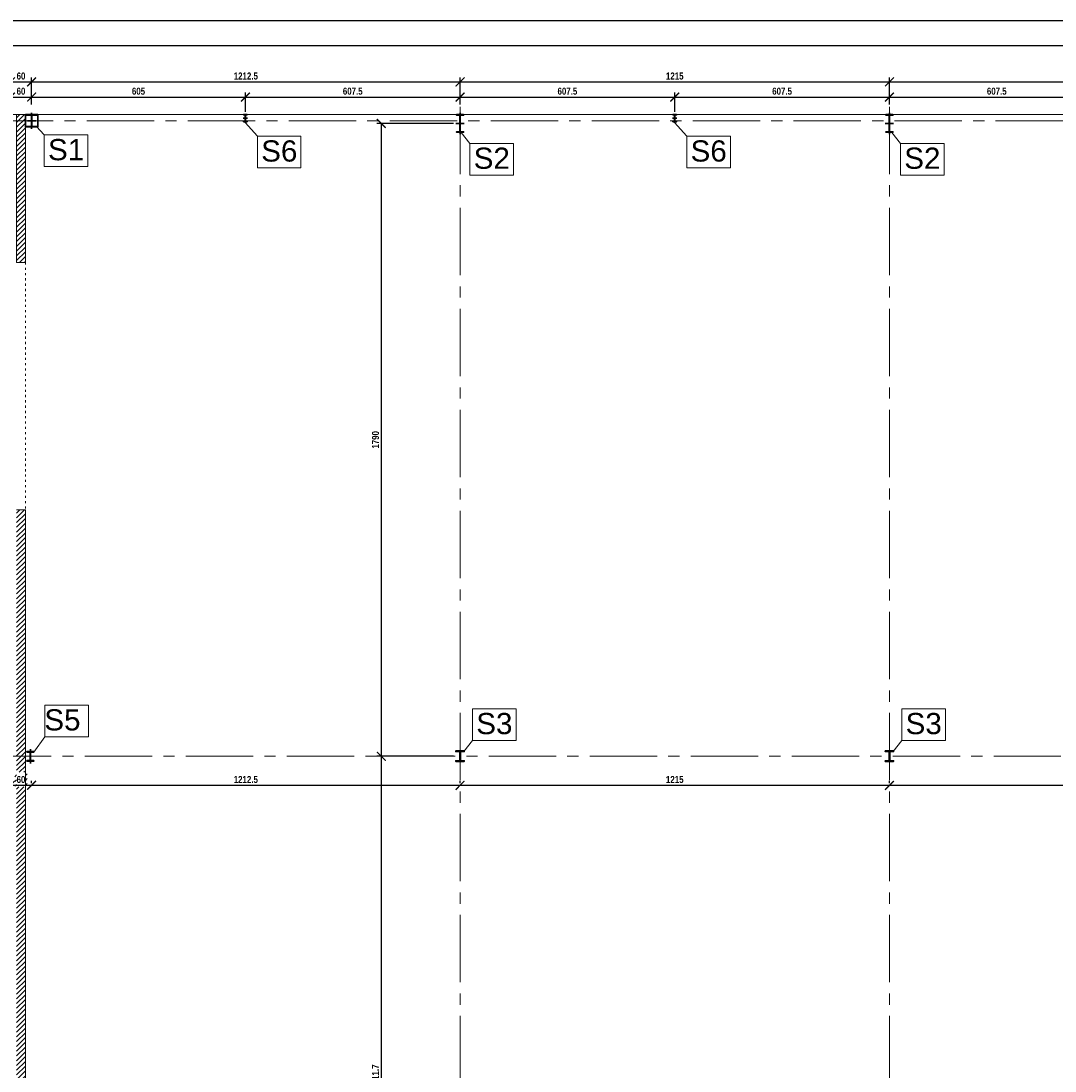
# Model space of a CAD drawing. Header units: millimetres. Extents: x -4725611 to 4745838, y -5478268 to 5501141.
# Tile 22 of 26: x 36161 to 39087, y 450 to 3420. Entities that reach past the tile are written whole.
import ezdxf

# ---------------------------------------------------------------- set-up
doc = ezdxf.new("R2010")
doc.units = ezdxf.units.MM
doc.linetypes.add('ACAD_ISO03W100', pattern=[30, 12, -18])
doc.linetypes.add('CENTER2', pattern=[28.575, 19.05, -3.175, 3.175, -3.175])
for name, color, linetype, lineweight in [('e-cad_kontur', 2, 'Continuous', 35), ('e-cad_opisy', 7, 'Continuous', 13), ('e-cad_osie', 6, 'CENTER2', 9), ('e-cad_wymiary', 1, 'Continuous', 9), ('e-cad_wypelnienia', 254, 'Continuous', 5), ('K-WIDOK', 140, 'Continuous', 15)]:
    doc.layers.add(name, color=color, linetype=linetype, lineweight=lineweight)
doc.styles.add('e-cad_1', font='arialbd.ttf', dxfattribs={"width": 0.8})
doc.styles.get("Standard").update_dxf_attribs({"font": 'arial.ttf'})
doc.dimstyles.new('e-cad_1_100_[cm]', dxfattribs={"dimscale": 10, "dimtxt": 2, "dimasz": 2.5, "dimexe": 1.25, "dimexo": 0.625, "dimtad": 1, "dimdec": 1, "dimrnd": 0.1, "dimdsep": 46, "dimtxsty": 'e-cad_1', "dimblk": 'ARCHTICK', "dimcen": 2.5, "dimclrd": 256, "dimclre": 256, "dimclrt": 7, "dimadec": 0, "dimazin": 0, "dimtfac": 1, "dimtmove": 0, "dimatfit": 3, "dimfxl": 1, "dimarcsym": 0})
pattern_1 = [(225, (46372.62428, 5158.1273), (0.1796051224, -0.1796051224), [])]

# ---------------------------------------------------------------- blocks, each defined once
blk = doc.blocks.new('_ArchTick')
at = {"color": 0, "linetype": 'ByBlock', "const_width": 0.15}
blk.add_lwpolyline([(-0.5, -0.5), (0.5, 0.5)], dxfattribs=at)
blk = doc.blocks.new('*D1332')
at = {"layer": 'Defpoints', "color": 0, "ltscale": 0.8, "transparency": 16777216}
for p in [(36191.3, 3205), (36131.3, 3177.5), (36191.3, 3177.5)]:
    blk.add_point(p, dxfattribs=at)
at = {"layer": 'e-cad_wymiary', "lineweight": -2, "ltscale": 0.8, "transparency": 16777216}
for p, q in [((36131.3, 3183.7), (36131.3, 3217.5)), ((36191.3, 3183.7), (36191.3, 3217.5)), ((36131.3, 3205), (36191.3, 3205))]:
    blk.add_line(p, q, dxfattribs=at)
at = {"layer": 'e-cad_wymiary', "lineweight": -2, "ltscale": 0.8, "transparency": 16777216, "xscale": 25, "yscale": 25, "zscale": 25, "rotation": 180}
blk.add_blockref('_ArchTick', (36131.3, 3205), dxfattribs=at)
at = {"layer": 'e-cad_wymiary', "lineweight": -2, "ltscale": 0.8, "transparency": 16777216, "xscale": 25, "yscale": 25, "zscale": 25}
blk.add_blockref('_ArchTick', (36191.3, 3205), dxfattribs=at)
at = {"layer": 'e-cad_wymiary', "color": 7, "ltscale": 0.8, "transparency": 16777216, "insert": (36161.3, 3221.4), "char_height": 20, "attachment_point": 5, "style": 'e-cad_1'}
blk.add_mtext('60', dxfattribs=at)
blk = doc.blocks.new('*D1333')
at = {"layer": 'Defpoints', "color": 0, "ltscale": 0.8, "transparency": 16777216}
for p in [(36796.3, 3205), (36191.3, 3177.5), (36796.3, 3157.3)]:
    blk.add_point(p, dxfattribs=at)
at = {"layer": 'e-cad_wymiary', "lineweight": -2, "ltscale": 0.8, "transparency": 16777216}
for p, q in [((36191.3, 3183.7), (36191.3, 3217.5)), ((36796.3, 3163.5), (36796.3, 3217.5)), ((36191.3, 3205), (36796.3, 3205))]:
    blk.add_line(p, q, dxfattribs=at)
at = {"layer": 'e-cad_wymiary', "lineweight": -2, "ltscale": 0.8, "transparency": 16777216, "xscale": 25, "yscale": 25, "zscale": 25, "rotation": 180}
blk.add_blockref('_ArchTick', (36191.3, 3205), dxfattribs=at)
at = {"layer": 'e-cad_wymiary', "lineweight": -2, "ltscale": 0.8, "transparency": 16777216, "xscale": 25, "yscale": 25, "zscale": 25}
blk.add_blockref('_ArchTick', (36796.3, 3205), dxfattribs=at)
at = {"layer": 'e-cad_wymiary', "color": 7, "ltscale": 0.8, "transparency": 16777216, "insert": (36493.8, 3221.4), "char_height": 20, "attachment_point": 5, "style": 'e-cad_1'}
blk.add_mtext('605', dxfattribs=at)
blk = doc.blocks.new('*D1334')
at = {"layer": 'Defpoints', "color": 0, "ltscale": 0.8, "transparency": 16777216}
for p in [(37403.8, 3205), (36796.3, 3157.3), (37403.8, 3177.5)]:
    blk.add_point(p, dxfattribs=at)
at = {"layer": 'e-cad_wymiary', "lineweight": -2, "ltscale": 0.8, "transparency": 16777216}
for p, q in [((36796.3, 3163.5), (36796.3, 3217.5)), ((37403.8, 3183.7), (37403.8, 3217.5)), ((36796.3, 3205), (37403.8, 3205))]:
    blk.add_line(p, q, dxfattribs=at)
at = {"layer": 'e-cad_wymiary', "lineweight": -2, "ltscale": 0.8, "transparency": 16777216, "xscale": 25, "yscale": 25, "zscale": 25, "rotation": 180}
blk.add_blockref('_ArchTick', (36796.3, 3205), dxfattribs=at)
at = {"layer": 'e-cad_wymiary', "lineweight": -2, "ltscale": 0.8, "transparency": 16777216, "xscale": 25, "yscale": 25, "zscale": 25}
blk.add_blockref('_ArchTick', (37403.8, 3205), dxfattribs=at)
at = {"layer": 'e-cad_wymiary', "color": 7, "ltscale": 0.8, "transparency": 16777216, "insert": (37100, 3221.4), "char_height": 20, "attachment_point": 5, "style": 'e-cad_1'}
blk.add_mtext('607.5', dxfattribs=at)
blk = doc.blocks.new('*D1335')
at = {"layer": 'Defpoints', "color": 0, "ltscale": 0.8, "transparency": 16777216}
for p in [(38011.3, 3205), (37403.8, 3177.5), (38011.3, 3157.3)]:
    blk.add_point(p, dxfattribs=at)
at = {"layer": 'e-cad_wymiary', "lineweight": -2, "ltscale": 0.8, "transparency": 16777216}
for p, q in [((37403.8, 3183.7), (37403.8, 3217.5)), ((38011.3, 3163.5), (38011.3, 3217.5)), ((37403.8, 3205), (38011.3, 3205))]:
    blk.add_line(p, q, dxfattribs=at)
at = {"layer": 'e-cad_wymiary', "lineweight": -2, "ltscale": 0.8, "transparency": 16777216, "xscale": 25, "yscale": 25, "zscale": 25, "rotation": 180}
blk.add_blockref('_ArchTick', (37403.8, 3205), dxfattribs=at)
at = {"layer": 'e-cad_wymiary', "lineweight": -2, "ltscale": 0.8, "transparency": 16777216, "xscale": 25, "yscale": 25, "zscale": 25}
blk.add_blockref('_ArchTick', (38011.3, 3205), dxfattribs=at)
at = {"layer": 'e-cad_wymiary', "color": 7, "ltscale": 0.8, "transparency": 16777216, "insert": (37707.5, 3221.4), "char_height": 20, "attachment_point": 5, "style": 'e-cad_1'}
blk.add_mtext('607.5', dxfattribs=at)
blk = doc.blocks.new('*D1336')
at = {"layer": 'Defpoints', "color": 0, "ltscale": 0.8, "transparency": 16777216}
for p in [(38618.8, 3205), (38011.3, 3157.3), (38618.8, 3177.5)]:
    blk.add_point(p, dxfattribs=at)
at = {"layer": 'e-cad_wymiary', "lineweight": -2, "ltscale": 0.8, "transparency": 16777216}
for p, q in [((38011.3, 3163.5), (38011.3, 3217.5)), ((38618.8, 3183.7), (38618.8, 3217.5)), ((38011.3, 3205), (38618.8, 3205))]:
    blk.add_line(p, q, dxfattribs=at)
at = {"layer": 'e-cad_wymiary', "lineweight": -2, "ltscale": 0.8, "transparency": 16777216, "xscale": 25, "yscale": 25, "zscale": 25, "rotation": 180}
blk.add_blockref('_ArchTick', (38011.3, 3205), dxfattribs=at)
at = {"layer": 'e-cad_wymiary', "lineweight": -2, "ltscale": 0.8, "transparency": 16777216, "xscale": 25, "yscale": 25, "zscale": 25}
blk.add_blockref('_ArchTick', (38618.8, 3205), dxfattribs=at)
at = {"layer": 'e-cad_wymiary', "color": 7, "ltscale": 0.8, "transparency": 16777216, "insert": (38315, 3221.4), "char_height": 20, "attachment_point": 5, "style": 'e-cad_1'}
blk.add_mtext('607.5', dxfattribs=at)
blk = doc.blocks.new('*D1337')
at = {"layer": 'Defpoints', "color": 0, "ltscale": 0.8, "transparency": 16777216}
for p in [(39226.3, 3205), (38618.8, 3177.5), (39226.3, 3157.3)]:
    blk.add_point(p, dxfattribs=at)
at = {"layer": 'e-cad_wymiary', "lineweight": -2, "ltscale": 0.8, "transparency": 16777216}
for p, q in [((38618.8, 3183.7), (38618.8, 3217.5)), ((39226.3, 3163.5), (39226.3, 3217.5)), ((38618.8, 3205), (39226.3, 3205))]:
    blk.add_line(p, q, dxfattribs=at)
at = {"layer": 'e-cad_wymiary', "lineweight": -2, "ltscale": 0.8, "transparency": 16777216, "xscale": 25, "yscale": 25, "zscale": 25, "rotation": 180}
blk.add_blockref('_ArchTick', (38618.8, 3205), dxfattribs=at)
at = {"layer": 'e-cad_wymiary', "lineweight": -2, "ltscale": 0.8, "transparency": 16777216, "xscale": 25, "yscale": 25, "zscale": 25}
blk.add_blockref('_ArchTick', (39226.3, 3205), dxfattribs=at)
at = {"layer": 'e-cad_wymiary', "color": 7, "ltscale": 0.8, "transparency": 16777216, "insert": (38922.5, 3221.4), "char_height": 20, "attachment_point": 5, "style": 'e-cad_1'}
blk.add_mtext('607.5', dxfattribs=at)
blk = doc.blocks.new('*D1351')
at = {"layer": 'Defpoints', "color": 0, "ltscale": 0.8, "transparency": 16777216}
for p in [(36191.3, 3247.8), (36131.3, 3177.5), (36191.3, 3177.5)]:
    blk.add_point(p, dxfattribs=at)
at = {"layer": 'e-cad_wymiary', "lineweight": -2, "ltscale": 0.8, "transparency": 16777216}
for p, q in [((36131.3, 3183.7), (36131.3, 3260.3)), ((36131.3, 3247.8), (36191.3, 3247.8)), ((36191.3, 3183.7), (36191.3, 3260.3))]:
    blk.add_line(p, q, dxfattribs=at)
at = {"layer": 'e-cad_wymiary', "lineweight": -2, "ltscale": 0.8, "transparency": 16777216, "xscale": 25, "yscale": 25, "zscale": 25, "rotation": 180}
blk.add_blockref('_ArchTick', (36131.3, 3247.8), dxfattribs=at)
at = {"layer": 'e-cad_wymiary', "lineweight": -2, "ltscale": 0.8, "transparency": 16777216, "xscale": 25, "yscale": 25, "zscale": 25}
blk.add_blockref('_ArchTick', (36191.3, 3247.8), dxfattribs=at)
at = {"layer": 'e-cad_wymiary', "color": 7, "ltscale": 0.8, "transparency": 16777216, "insert": (36161.3, 3264.3), "char_height": 20, "attachment_point": 5, "style": 'e-cad_1'}
blk.add_mtext('60', dxfattribs=at)
blk = doc.blocks.new('*D1352')
at = {"layer": 'Defpoints', "color": 0, "ltscale": 0.8, "transparency": 16777216}
for p in [(37403.8, 3247.8), (36191.3, 3177.5), (37403.8, 3177.5)]:
    blk.add_point(p, dxfattribs=at)
at = {"layer": 'e-cad_wymiary', "lineweight": -2, "ltscale": 0.8, "transparency": 16777216}
for p, q in [((36191.3, 3183.7), (36191.3, 3260.3)), ((36191.3, 3247.8), (37403.8, 3247.8)), ((37403.8, 3183.7), (37403.8, 3260.3))]:
    blk.add_line(p, q, dxfattribs=at)
at = {"layer": 'e-cad_wymiary', "lineweight": -2, "ltscale": 0.8, "transparency": 16777216, "xscale": 25, "yscale": 25, "zscale": 25, "rotation": 180}
blk.add_blockref('_ArchTick', (36191.3, 3247.8), dxfattribs=at)
at = {"layer": 'e-cad_wymiary', "lineweight": -2, "ltscale": 0.8, "transparency": 16777216, "xscale": 25, "yscale": 25, "zscale": 25}
blk.add_blockref('_ArchTick', (37403.8, 3247.8), dxfattribs=at)
at = {"layer": 'e-cad_wymiary', "color": 7, "ltscale": 0.8, "transparency": 16777216, "insert": (36797.5, 3264.3), "char_height": 20, "attachment_point": 5, "style": 'e-cad_1'}
blk.add_mtext('1212.5', dxfattribs=at)
blk = doc.blocks.new('*D1353')
at = {"layer": 'Defpoints', "color": 0, "ltscale": 0.8, "transparency": 16777216}
for p in [(38618.8, 3247.8), (37403.8, 3177.5), (38618.8, 3177.5)]:
    blk.add_point(p, dxfattribs=at)
at = {"layer": 'e-cad_wymiary', "lineweight": -2, "ltscale": 0.8, "transparency": 16777216}
for p, q in [((37403.8, 3183.7), (37403.8, 3260.3)), ((37403.8, 3247.8), (38618.8, 3247.8)), ((38618.8, 3183.7), (38618.8, 3260.3))]:
    blk.add_line(p, q, dxfattribs=at)
at = {"layer": 'e-cad_wymiary', "lineweight": -2, "ltscale": 0.8, "transparency": 16777216, "xscale": 25, "yscale": 25, "zscale": 25, "rotation": 180}
blk.add_blockref('_ArchTick', (37403.8, 3247.8), dxfattribs=at)
at = {"layer": 'e-cad_wymiary', "lineweight": -2, "ltscale": 0.8, "transparency": 16777216, "xscale": 25, "yscale": 25, "zscale": 25}
blk.add_blockref('_ArchTick', (38618.8, 3247.8), dxfattribs=at)
at = {"layer": 'e-cad_wymiary', "color": 7, "ltscale": 0.8, "transparency": 16777216, "insert": (38011.3, 3264.3), "char_height": 20, "attachment_point": 5, "style": 'e-cad_1'}
blk.add_mtext('1215', dxfattribs=at)
blk = doc.blocks.new('*D1354')
at = {"layer": 'Defpoints', "color": 0, "ltscale": 0.8, "transparency": 16777216}
for p in [(39833.8, 3247.8), (38618.8, 3177.5), (39833.8, 3177.5)]:
    blk.add_point(p, dxfattribs=at)
at = {"layer": 'e-cad_wymiary', "lineweight": -2, "ltscale": 0.8, "transparency": 16777216}
for p, q in [((38618.8, 3183.7), (38618.8, 3260.3)), ((38618.8, 3247.8), (39833.8, 3247.8)), ((39833.8, 3183.7), (39833.8, 3260.3))]:
    blk.add_line(p, q, dxfattribs=at)
at = {"layer": 'e-cad_wymiary', "lineweight": -2, "ltscale": 0.8, "transparency": 16777216, "xscale": 25, "yscale": 25, "zscale": 25, "rotation": 180}
blk.add_blockref('_ArchTick', (38618.8, 3247.8), dxfattribs=at)
at = {"layer": 'e-cad_wymiary', "lineweight": -2, "ltscale": 0.8, "transparency": 16777216, "xscale": 25, "yscale": 25, "zscale": 25}
blk.add_blockref('_ArchTick', (39833.8, 3247.8), dxfattribs=at)
at = {"layer": 'e-cad_wymiary', "color": 7, "ltscale": 0.8, "transparency": 16777216, "insert": (39226.3, 3264.3), "char_height": 20, "attachment_point": 5, "style": 'e-cad_1'}
blk.add_mtext('1215', dxfattribs=at)
blk = doc.blocks.new('*D1381')
at = {"layer": 'Defpoints', "color": 0, "ltscale": 0.8, "transparency": 16777216}
for p in [(36131.3, 1258.1), (36191.3, 1258.1), (36191.3, 1258.1)]:
    blk.add_point(p, dxfattribs=at)
at = {"layer": 'e-cad_wymiary', "lineweight": -2, "ltscale": 0.8, "transparency": 16777216}
for p, q in [((36131.3, 1264.3), (36131.3, 1270.6)), ((36131.3, 1258.1), (36191.3, 1258.1)), ((36191.3, 1264.3), (36191.3, 1270.6))]:
    blk.add_line(p, q, dxfattribs=at)
at = {"layer": 'e-cad_wymiary', "lineweight": -2, "ltscale": 0.8, "transparency": 16777216, "xscale": 25, "yscale": 25, "zscale": 25, "rotation": 180}
blk.add_blockref('_ArchTick', (36131.3, 1258.1), dxfattribs=at)
at = {"layer": 'e-cad_wymiary', "lineweight": -2, "ltscale": 0.8, "transparency": 16777216, "xscale": 25, "yscale": 25, "zscale": 25}
blk.add_blockref('_ArchTick', (36191.3, 1258.1), dxfattribs=at)
at = {"layer": 'e-cad_wymiary', "color": 7, "ltscale": 0.8, "transparency": 16777216, "insert": (36161.3, 1274.5), "char_height": 20, "attachment_point": 5, "style": 'e-cad_1'}
blk.add_mtext('60', dxfattribs=at)
blk = doc.blocks.new('*D1382')
at = {"layer": 'Defpoints', "color": 0, "ltscale": 0.8, "transparency": 16777216}
for p in [(36191.3, 1258.1), (37403.8, 1258.1), (37403.8, 1258.1)]:
    blk.add_point(p, dxfattribs=at)
at = {"layer": 'e-cad_wymiary', "lineweight": -2, "ltscale": 0.8, "transparency": 16777216}
for p, q in [((36191.3, 1264.3), (36191.3, 1270.6)), ((36191.3, 1258.1), (37403.8, 1258.1)), ((37403.8, 1264.3), (37403.8, 1270.6))]:
    blk.add_line(p, q, dxfattribs=at)
at = {"layer": 'e-cad_wymiary', "lineweight": -2, "ltscale": 0.8, "transparency": 16777216, "xscale": 25, "yscale": 25, "zscale": 25, "rotation": 180}
blk.add_blockref('_ArchTick', (36191.3, 1258.1), dxfattribs=at)
at = {"layer": 'e-cad_wymiary', "lineweight": -2, "ltscale": 0.8, "transparency": 16777216, "xscale": 25, "yscale": 25, "zscale": 25}
blk.add_blockref('_ArchTick', (37403.8, 1258.1), dxfattribs=at)
at = {"layer": 'e-cad_wymiary', "color": 7, "ltscale": 0.8, "transparency": 16777216, "insert": (36797.5, 1274.5), "char_height": 20, "attachment_point": 5, "style": 'e-cad_1'}
blk.add_mtext('1212.5', dxfattribs=at)
blk = doc.blocks.new('*D1383')
at = {"layer": 'Defpoints', "color": 0, "ltscale": 0.8, "transparency": 16777216}
for p in [(37403.8, 1258.1), (38618.8, 1258.1), (38618.8, 1258.1)]:
    blk.add_point(p, dxfattribs=at)
at = {"layer": 'e-cad_wymiary', "lineweight": -2, "ltscale": 0.8, "transparency": 16777216}
for p, q in [((37403.8, 1264.3), (37403.8, 1270.6)), ((37403.8, 1258.1), (38618.8, 1258.1)), ((38618.8, 1264.3), (38618.8, 1270.6))]:
    blk.add_line(p, q, dxfattribs=at)
at = {"layer": 'e-cad_wymiary', "lineweight": -2, "ltscale": 0.8, "transparency": 16777216, "xscale": 25, "yscale": 25, "zscale": 25, "rotation": 180}
blk.add_blockref('_ArchTick', (37403.8, 1258.1), dxfattribs=at)
at = {"layer": 'e-cad_wymiary', "lineweight": -2, "ltscale": 0.8, "transparency": 16777216, "xscale": 25, "yscale": 25, "zscale": 25}
blk.add_blockref('_ArchTick', (38618.8, 1258.1), dxfattribs=at)
at = {"layer": 'e-cad_wymiary', "color": 7, "ltscale": 0.8, "transparency": 16777216, "insert": (38011.3, 1274.5), "char_height": 20, "attachment_point": 5, "style": 'e-cad_1'}
blk.add_mtext('1215', dxfattribs=at)
blk = doc.blocks.new('*D1384')
at = {"layer": 'Defpoints', "color": 0, "ltscale": 0.8, "transparency": 16777216}
for p in [(38618.8, 1258.1), (39833.8, 1258.1), (39833.8, 1258.1)]:
    blk.add_point(p, dxfattribs=at)
at = {"layer": 'e-cad_wymiary', "lineweight": -2, "ltscale": 0.8, "transparency": 16777216}
for p, q in [((38618.8, 1264.3), (38618.8, 1270.6)), ((38618.8, 1258.1), (39833.8, 1258.1)), ((39833.8, 1264.3), (39833.8, 1270.6))]:
    blk.add_line(p, q, dxfattribs=at)
at = {"layer": 'e-cad_wymiary', "lineweight": -2, "ltscale": 0.8, "transparency": 16777216, "xscale": 25, "yscale": 25, "zscale": 25, "rotation": 180}
blk.add_blockref('_ArchTick', (38618.8, 1258.1), dxfattribs=at)
at = {"layer": 'e-cad_wymiary', "lineweight": -2, "ltscale": 0.8, "transparency": 16777216, "xscale": 25, "yscale": 25, "zscale": 25}
blk.add_blockref('_ArchTick', (39833.8, 1258.1), dxfattribs=at)
at = {"layer": 'e-cad_wymiary', "color": 7, "ltscale": 0.8, "transparency": 16777216, "insert": (39226.3, 1274.5), "char_height": 20, "attachment_point": 5, "style": 'e-cad_1'}
blk.add_mtext('1215', dxfattribs=at)
blk = doc.blocks.new('*D1399')
at = {"layer": 'Defpoints', "color": 0, "ltscale": 0.8, "transparency": 16777216}
for p in [(37391.8, 3130.3), (37180.9, 1340.3), (37391.8, 1340.3)]:
    blk.add_point(p, dxfattribs=at)
at = {"layer": 'e-cad_wymiary', "lineweight": -2, "ltscale": 0.8, "transparency": 16777216}
for p, q in [((37385.5, 3130.3), (37168.4, 3130.3)), ((37180.9, 3130.3), (37180.9, 1340.3)), ((37385.5, 1340.3), (37168.4, 1340.3))]:
    blk.add_line(p, q, dxfattribs=at)
at = {"layer": 'e-cad_wymiary', "lineweight": -2, "ltscale": 0.8, "transparency": 16777216, "xscale": 25, "yscale": 25, "zscale": 25}
for p, rotation in [((37180.9, 3130.3), 90), ((37180.9, 1340.3), 270)]:
    blk.add_blockref('_ArchTick', p, dxfattribs=dict(at, rotation=rotation))
at = {"layer": 'e-cad_wymiary', "color": 7, "ltscale": 0.8, "transparency": 16777216, "insert": (37164.5, 2235.3), "char_height": 20, "attachment_point": 5, "rotation": 90, "style": 'e-cad_1'}
blk.add_mtext('1790', dxfattribs=at)
blk = doc.blocks.new('*D1400')
at = {"layer": 'Defpoints', "color": 0, "ltscale": 0.8, "transparency": 16777216}
for p in [(37352.8, 1340.3), (37180.9, -471.4), (37180.9, -471.4)]:
    blk.add_point(p, dxfattribs=at)
at = {"layer": 'e-cad_wymiary', "lineweight": -2, "ltscale": 0.8, "transparency": 16777216}
for p, q in [((37346.5, 1340.3), (37168.4, 1340.3)), ((37180.9, 1340.3), (37180.9, -471.4)), ((37187.2, -471.4), (37193.4, -471.4))]:
    blk.add_line(p, q, dxfattribs=at)
at = {"layer": 'e-cad_wymiary', "lineweight": -2, "ltscale": 0.8, "transparency": 16777216, "xscale": 25, "yscale": 25, "zscale": 25}
for p, rotation in [((37180.9, 1340.3), 90), ((37180.9, -471.4), 270)]:
    blk.add_blockref('_ArchTick', p, dxfattribs=dict(at, rotation=rotation))
at = {"layer": 'e-cad_wymiary', "color": 7, "ltscale": 0.8, "transparency": 16777216, "insert": (37164.5, 434.4), "char_height": 20, "attachment_point": 5, "rotation": 90, "style": 'e-cad_1'}
blk.add_mtext('1811.7', dxfattribs=at)

msp = doc.modelspace()

# ---------------------------------------------------------------- hatches: boundary and pattern name
at = {"layer": 'e-cad_kontur', "ltscale": 0.8}
h = msp.add_hatch(dxfattribs=at)
h.set_pattern_fill('ANSI31', color=256, scale=0.08, angle=180, style=0)
h.set_pattern_definition(pattern_1)
edge = h.paths.add_edge_path()
edge.add_line((36801.28, 3155.25), (36791.28, 3155.25))
edge.add_line((36791.28, 3155.25), (36791.28, 3154.4))
edge.add_line((36791.28, 3154.4), (36794.8, 3154.4))
edge.add_arc((36794.8, 3153.2), 1.2, 360, 450, ccw=False)
edge.add_line((36796, 3153.2), (36796, 3137.3))
edge.add_arc((36794.8, 3137.3), 1.2, 270, 360, ccw=False)
edge.add_line((36794.8, 3136.1), (36791.28, 3136.1))
edge.add_line((36791.28, 3136.1), (36791.28, 3135.25))
edge.add_line((36791.28, 3135.25), (36801.28, 3135.25))
edge.add_line((36801.28, 3135.25), (36801.28, 3136.1))
edge.add_line((36801.28, 3136.1), (36797.76, 3136.1))
edge.add_arc((36797.76, 3137.3), 1.2, 180, 270, ccw=False)
edge.add_line((36796.56, 3137.3), (36796.56, 3153.2))
edge.add_arc((36797.76, 3153.2), 1.2, 450, 540, ccw=False)
edge.add_line((36797.76, 3154.4), (36801.28, 3154.4))
edge.add_line((36801.28, 3154.4), (36801.28, 3155.25))
h = msp.add_hatch(dxfattribs=at)
h.set_pattern_fill('ANSI31', color=256, scale=0.08, angle=180, style=0)
h.set_pattern_definition(pattern_1)
edge = h.paths.add_edge_path()
edge.add_line((38006.28, 3155.25), (38016.28, 3155.25))
edge.add_line((38016.28, 3155.25), (38016.28, 3154.4))
edge.add_line((38016.28, 3154.4), (38012.76, 3154.4))
edge.add_arc((38012.76, 3153.2), 1.2, 90, 180)
edge.add_line((38011.56, 3153.2), (38011.56, 3137.3))
edge.add_arc((38012.76, 3137.3), 1.2, 180, 270)
edge.add_line((38012.76, 3136.1), (38016.28, 3136.1))
edge.add_line((38016.28, 3136.1), (38016.28, 3135.25))
edge.add_line((38016.28, 3135.25), (38006.28, 3135.25))
edge.add_line((38006.28, 3135.25), (38006.28, 3136.1))
edge.add_line((38006.28, 3136.1), (38009.8, 3136.1))
edge.add_arc((38009.8, 3137.3), 1.2, 270, 360)
edge.add_line((38011, 3137.3), (38011, 3153.2))
edge.add_arc((38009.8, 3153.2), 1.2, 0, 90)
edge.add_line((38009.8, 3154.4), (38006.28, 3154.4))
edge.add_line((38006.28, 3154.4), (38006.28, 3155.25))
at = {"layer": 'e-cad_wypelnienia', "ltscale": 0.8}
h = msp.add_hatch(dxfattribs=at)
h.set_pattern_fill('ANSI31', color=256, scale=3)
h.paths.add_polyline_path([(36173.78, 3155.25), (36148.78, 3155.25), (36148.78, 2737.25), (36173.78, 2737.25)])
h.paths.add_polyline_path([(36173.78, 2037.25), (36148.78, 2037.25), (36148.78, 1340.25), (36173.78, 1340.25)])
h.paths.add_polyline_path([(36173.78, 1340.25), (36148.78, 1340.25), (36148.78, -471.42), (36173.78, -471.42)])
h.paths.add_polyline_path([(36173.78, -471.42), (36148.78, -471.42), (36148.78, -617.25), (36173.78, -617.25)])
h.paths.add_polyline_path([(36173.78, -937.25), (36148.78, -937.25), (36148.78, -2268.92), (36173.78, -2268.92), (36173.78, -2251.42)])
h.paths.add_polyline_path([(36173.78, -2268.92), (36148.78, -2268.92), (36148.78, -2286.42), (36173.78, -2286.42), (36173.78, -2284.82)])
h.paths.add_polyline_path([(36143.92, 1253.73), (36178.79, 1253.73), (36178.79, 1294.94), (36143.92, 1294.94)])

# ---------------------------------------------------------------- linework, layer by layer
at = {"layer": 'Defpoints', "ltscale": 0.8}
for points in [[(31758.84, -2519.94), (46758.84, -2519.94), (46758.84, 3420.06), (31758.84, 3420.06)], [(32058.84, -2449.94), (46688.84, -2449.94), (46688.84, 3350.06), (32058.84, 3350.06)]]:
    msp.add_lwpolyline(points, close=True, dxfattribs=at)
at = {"layer": 'e-cad_kontur', "ltscale": 0.8}
msp.add_lwpolyline([(36173.78, 3120.25), (36208.78, 3120.25), (36208.78, 3155.25), (36173.78, 3155.25)], close=True, dxfattribs=at)
for points in [[(36208.78, 3155.25), (36173.78, 3155.25), (36173.78, 3153.65), (36188.67, 3153.65, -0.4142136), (36190.77, 3151.55), (36190.77, 3123.95, -0.4142136), (36188.67, 3121.85), (36173.78, 3121.85), (36173.78, 3120.25), (36208.78, 3120.25), (36208.78, 3121.85), (36193.89, 3121.85, -0.4142136), (36191.79, 3123.95), (36191.79, 3151.55, -0.4142136), (36193.89, 3153.65), (36208.78, 3153.65), (36208.78, 3155.25)], [(36801.28, 3155.25), (36791.28, 3155.25), (36791.28, 3154.4), (36794.8, 3154.4, -0.4142136), (36796, 3153.2), (36796, 3137.3, -0.4142136), (36794.8, 3136.1), (36791.28, 3136.1), (36791.28, 3135.25), (36801.28, 3135.25), (36801.28, 3136.1), (36797.76, 3136.1, -0.4142136), (36796.56, 3137.3), (36796.56, 3153.2, -0.4142136), (36797.76, 3154.4), (36801.28, 3154.4), (36801.28, 3155.25)], [(37413.78, 3155.25), (37393.78, 3155.25), (37393.78, 3153.65), (37401.17, 3153.65, -0.4142136), (37403.27, 3151.55), (37403.27, 3108.95, -0.4142136), (37401.17, 3106.85), (37393.78, 3106.85), (37393.78, 3105.25), (37413.78, 3105.25), (37413.78, 3106.85), (37406.39, 3106.85, -0.4142136), (37404.29, 3108.95), (37404.29, 3151.55, -0.4142136), (37406.39, 3153.65), (37413.78, 3153.65), (37413.78, 3155.25)], [(38006.28, 3155.25), (38016.28, 3155.25), (38016.28, 3154.4), (38012.76, 3154.4, 0.4142136), (38011.56, 3153.2), (38011.56, 3137.3, 0.4142136), (38012.76, 3136.1), (38016.28, 3136.1), (38016.28, 3135.25), (38006.28, 3135.25), (38006.28, 3136.1), (38009.8, 3136.1, 0.4142136), (38011, 3137.3), (38011, 3153.2, 0.4142136), (38009.8, 3154.4), (38006.28, 3154.4), (38006.28, 3155.25)], [(38628.78, 3155.25), (38608.78, 3155.25), (38608.78, 3153.65), (38616.17, 3153.65, -0.4142136), (38618.27, 3151.55), (38618.27, 3108.95, -0.4142136), (38616.17, 3106.85), (38608.78, 3106.85), (38608.78, 3105.25), (38628.78, 3105.25), (38628.78, 3106.85), (38621.39, 3106.85, -0.4142136), (38619.29, 3108.95), (38619.29, 3151.55, -0.4142136), (38621.39, 3153.65), (38628.78, 3153.65), (38628.78, 3155.25)], [(36197.53, 1354.25), (36178.03, 1354.25), (36178.03, 1352.35), (36184.78, 1352.35, -0.4142136), (36187.18, 1349.95), (36187.18, 1330.55, -0.4142136), (36184.78, 1328.15), (36178.03, 1328.15), (36178.03, 1326.25), (36197.53, 1326.25), (36197.53, 1328.15), (36190.78, 1328.15, -0.4142136), (36188.38, 1330.55), (36188.38, 1349.95, -0.4142136), (36190.78, 1352.35), (36197.53, 1352.35), (36197.53, 1354.25)]]:
    msp.add_lwpolyline(points, format="xyb", dxfattribs=at)
for points in [[(36191.28, 3160.25), (36191.28, 3115.25)], [(36796.28, 3157.25), (36796.28, 3133.25)], [(37403.78, 3160.25), (37403.78, 3100.25)], [(38011.28, 3157.25), (38011.28, 3133.25)], [(38618.78, 3160.25), (38618.78, 3100.25)], [(36203.28, 3137.75), (36179.28, 3137.75)], [(36802.28, 3145.25), (36790.28, 3145.25)], [(37415.78, 3130.25), (37391.78, 3130.25)], [(38005.28, 3145.25), (38017.28, 3145.25)], [(38630.78, 3130.25), (38606.78, 3130.25)], [(36187.78, 1359.99), (36187.78, 1320.25)], [(37404.78, 1353.55), (37415.78, 1353.55), (37415.78, 1355.55), (37391.78, 1355.55), (37391.78, 1353.55), (37402.78, 1353.55)], [(37402.78, 1353.55), (37402.78, 1327.55)], [(37404.78, 1353.55), (37404.78, 1327.55)], [(38617.78, 1353.55), (38606.78, 1353.55), (38606.78, 1355.55), (38630.78, 1355.55), (38630.78, 1353.55), (38619.78, 1353.55)], [(38617.78, 1327.55), (38617.78, 1353.55)], [(38619.78, 1327.55), (38619.78, 1353.55)], [(37404.78, 1327.55), (37415.78, 1327.55), (37415.78, 1325.55), (37391.78, 1325.55), (37391.78, 1327.55), (37402.78, 1327.55)], [(38617.78, 1327.55), (38606.78, 1327.55), (38606.78, 1325.55), (38630.78, 1325.55), (38630.78, 1327.55), (38619.78, 1327.55)]]:
    msp.add_lwpolyline(points, dxfattribs=at)
at = {"layer": 'e-cad_opisy', "ltscale": 0.8}
for points in [[(36227.1, 3097.85), (36205.58, 3121.85)], [(36830.38, 3094.12), (36795.86, 3133.25)], [(38045.52, 3094.12), (38011, 3133.25)], [(37431.74, 3073.63), (37407.1, 3104.76)], [(38650.14, 3073.63), (38625.5, 3104.76)], [(36228.72, 1395.43), (36197.57, 1352.3)], [(37439, 1384.95), (37414.36, 1353.82)], [(38654, 1384.95), (38629.36, 1353.82)]]:
    msp.add_lwpolyline(points, dxfattribs=at)
for points in [[(36227.1, 3097.85), (36350.31, 3097.85), (36350.31, 3008.31), (36227.1, 3008.31)], [(36830.38, 3094.12), (36953.59, 3094.12), (36953.59, 3004.58), (36830.38, 3004.58)], [(38045.52, 3094.12), (38168.73, 3094.12), (38168.73, 3004.58), (38045.52, 3004.58)], [(37431.74, 3073.63), (37554.95, 3073.63), (37554.95, 2984.09), (37431.74, 2984.09)], [(38650.14, 3073.63), (38773.35, 3073.63), (38773.35, 2984.09), (38650.14, 2984.09)], [(36228.72, 1484.98), (36351.93, 1484.98), (36351.93, 1395.43), (36228.72, 1395.43)], [(37439, 1474.5), (37562.21, 1474.5), (37562.21, 1384.95), (37439, 1384.95)], [(38654, 1474.5), (38777.21, 1474.5), (38777.21, 1384.95), (38654, 1384.95)]]:
    msp.add_lwpolyline(points, close=True, dxfattribs=at)
at = {"layer": 'e-cad_osie', "ltscale": 10}
for points in [[(37403.78, 3177.48), (37403.78, -2332.38)], [(38618.78, 3177.48), (38618.78, -2332.38)], [(44824.83, 3137.75), (32347.38, 3137.75)], [(44819.33, 1340.25), (32341.88, 1340.25)]]:
    msp.add_lwpolyline(points, dxfattribs=at)
at = {"layer": 'e-cad_wypelnienia', "ltscale": 0.8}
for points in [[(36148.78, 2737.25), (36148.78, 3155.25), (36173.78, 3155.25), (36173.78, 2737.25)], [(36148.78, 2737.25), (36173.78, 2737.25)], [(36173.78, 2037.25), (36148.78, 2037.25)], [(36173.78, 2037.25), (36173.78, -617.25)]]:
    msp.add_lwpolyline(points, dxfattribs=at)
at = {"layer": 'e-cad_wypelnienia', "linetype": 'ACAD_ISO03W100', "ltscale": 0.5}
msp.add_lwpolyline([(36173.78, 2737.25), (36173.78, 2037.25)], dxfattribs=at)
at = {"layer": 'K-WIDOK', "ltscale": 0.8}
msp.add_lwpolyline([(44763.78, -2286.42), (44763.78, 3155.25), (32473.78, 3155.25), (32473.78, -2286.42), (44763.78, -2286.42)], dxfattribs=at)

# ---------------------------------------------------------------- texts
at = {"layer": 'e-cad_opisy', "ltscale": 2}
for s, p in [('S1', (36237.65, 3026.18)), ('S6', (36840.93, 3022.45)), ('S2', (37442.29, 3001.96)), ('S6', (38056.07, 3022.45)), ('S2', (38660.69, 3001.96)), ('S5', (36227.24, 1413.3)), ('S3', (37449.55, 1402.82)), ('S3', (38664.55, 1402.82))]:
    msp.add_text(s, height=60, dxfattribs=at).set_placement(p)

# ---------------------------------------------------------------- dimensions: what is measured, and where the dimension line sits
at = {"layer": 'e-cad_wymiary', "ltscale": 0.8}
for base, p1, p2, picture, middle in [((36191.28, 3247.8), (36131.28, 3177.48), (36191.28, 3177.48), '*D1351', (36161.28, 3264.26)), ((37403.78, 3247.8), (36191.28, 3177.48), (37403.78, 3177.48), '*D1352', (36797.53, 3264.26)), ((38618.78, 3247.8), (37403.78, 3177.48), (38618.78, 3177.48), '*D1353', (38011.28, 3264.26)), ((39833.78, 3247.8), (38618.78, 3177.48), (39833.78, 3177.48), '*D1354', (39226.28, 3264.26)), ((36191.28, 3204.97), (36131.28, 3177.48), (36191.28, 3177.48), '*D1332', (36161.28, 3221.43)), ((36796.28, 3204.97), (36191.28, 3177.48), (36796.28, 3157.25), '*D1333', (36493.78, 3221.43)), ((37403.78, 3204.97), (36796.28, 3157.25), (37403.78, 3177.48), '*D1334', (37100.03, 3221.43)), ((38011.28, 3204.97), (37403.78, 3177.48), (38011.28, 3157.25), '*D1335', (37707.53, 3221.43)), ((38618.78, 3204.97), (38011.28, 3157.25), (38618.78, 3177.48), '*D1336', (38315.03, 3221.43)), ((39226.28, 3204.97), (38618.78, 3177.48), (39226.28, 3157.25), '*D1337', (38922.53, 3221.43)), ((36191.28, 1258.06), (36131.28, 1258.06), (36191.28, 1258.06), '*D1381', (36161.28, 1274.52)), ((37403.78, 1258.06), (36191.28, 1258.06), (37403.78, 1258.06), '*D1382', (36797.53, 1274.52)), ((38618.78, 1258.06), (37403.78, 1258.06), (38618.78, 1258.06), '*D1383', (38011.28, 1274.52)), ((39833.78, 1258.06), (38618.78, 1258.06), (39833.78, 1258.06), '*D1384', (39226.28, 1274.52))]:
    dim = msp.add_linear_dim(base=base, p1=p1, p2=p2, dimstyle='e-cad_1_100_[cm]', override={"dimtmove": 1}, dxfattribs=at)
    dim.commit()
    dim.dimension.update_dxf_attribs({"geometry": picture, "text_midpoint": middle})
for base, p1, p2, override, picture, middle in [((37180.94, 1340.25), (37391.78, 3130.25), (37391.78, 1340.25), {"dimtix": 1}, '*D1399', (37164.47, 2235.25)), ((37180.94, -471.42), (37352.76, 1340.25), (37180.94, -471.42), {"dimtix": 1, "dimtmove": 1}, '*D1400', (37164.47, 434.42))]:
    dim = msp.add_linear_dim(base=base, p1=p1, p2=p2, angle=90, dimstyle='e-cad_1_100_[cm]', override=override, dxfattribs=at)
    dim.commit()
    dim.dimension.update_dxf_attribs({"geometry": picture, "text_midpoint": middle})

doc.saveas('drawing.dxf')
